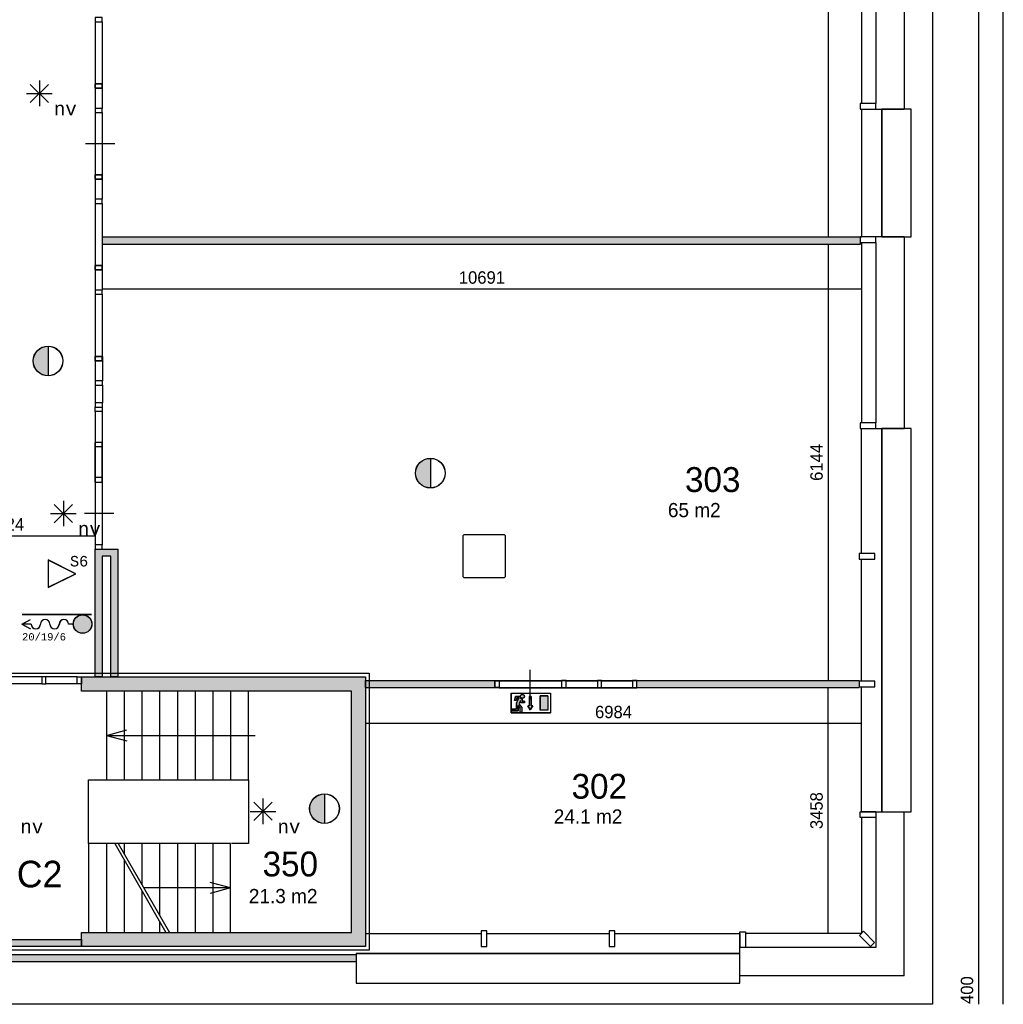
# Model space of a CAD drawing. Extents: x 425211 to 560437, y -104998 to -15578.
# Tile 28 of 33: x 528597 to 542448, y -45712 to -31838. Entities that reach past the tile are written whole.
import ezdxf
from ezdxf.enums import TextEntityAlignment as Align

# ---------------------------------------------------------------- set-up
doc = ezdxf.new("R2010")
doc.units = 0
doc.header["$MEASUREMENT"] = 0
doc.header["$PDMODE"] = 35
doc.header["$PDSIZE"] = -0.5
doc.layers.get('0').update_dxf_attribs({"linetype": 'CONTINUOUS'})
doc.layers.get('DEFPOINTS').update_dxf_attribs({"linetype": 'CONTINUOUS'})
for name, color, linetype in [('-02$TEKST$$$MAAT', 252, 'CONTINUOUS'), ('AA$1A---_ARCEER', 252, 'CONTINUOUS'), ('AL21----_BUITENWAND', 252, 'CONTINUOUS'), ('AL22----_BINNENWAND', 252, 'CONTINUOUS'), ('AL24----_TRAPPEN', 252, 'CONTINUOUS'), ('AL31----_BUITENKOZIJN', 252, 'CONTINUOUS'), ('AL32----_BINNENKOZIJN', 252, 'CONTINUOUS'), ('AM$1A---_MAATVOERING', 252, 'CONTINUOUS'), ('Betonpalen', 252, 'CONTINUOUS'), ('Brandweer', 252, 'CONTINUOUS'), ('LAYER01', 252, 'CONTINUOUS'), ('M2', 252, 'CONTINUOUS'), ('OMPARTIMENTERING', 252, 'CONTINUOUS')]:
    doc.layers.add(name, color=color, linetype=linetype)
doc.styles.add('B-01', font='b-gbp')
doc.styles.add('MONOTXT', font='MONOTXT')
doc.dimstyles.new('BBA_STAND', dxfattribs={"dimtxt": 175, "dimasz": 1, "dimexe": 1, "dimexo": 0.001, "dimgap": 75, "dimtad": 1, "dimdec": 0, "dimzin": 0, "dimdsep": 46, "dimtxsty": 'B-01', "dimblk": 'NONE', "dimblk1": 'NONE', "dimblk2": 'PIJL1', "dimcen": 1, "dimse1": 1, "dimse2": 1, "dimclrd": 256, "dimclre": 1, "dimclrt": 256, "dimadec": 0, "dimazin": 0, "dimtfac": 1, "dimtdec": 0, "dimtmove": 0, "dimatfit": 0, "dimldrblk": 'PIJL1', "dimfxl": 1, "dimtolj": 1, "dimtzin": 0, "dimarcsym": 0})

# ---------------------------------------------------------------- blocks, each defined once
blk = doc.blocks.new('*D30')
at = {"layer": 'AM$1A---_MAATVOERING', "lineweight": -2, "transparency": 16777216}
blk.add_line((542101, -17284), (542101, -45312), dxfattribs=at)
at = {"layer": 'DEFPOINTS', "color": 0, "transparency": 16777216}
for p in [(541451, -17284), (541051, -45312), (542101, -45312)]:
    blk.add_point(p, dxfattribs=at)
at = {"layer": 'AM$1A---_MAATVOERING', "transparency": 16777216, "insert": (541938, -31298), "char_height": 175, "attachment_point": 5, "rotation": 90, "style": 'B-01'}
blk.add_mtext('\\A1;28028', dxfattribs=at)
blk = doc.blocks.new('_None')
blk = doc.blocks.new('PIJL1')
at = {"color": 1, "linetype": 'ByBlock'}
blk.add_line((0, 83), (0, -83), dxfattribs=at)
blk.add_solid([(-100, 17), (-100, -17), (0, 0)], dxfattribs=at)
blk = doc.blocks.new('*D31')
at = {"layer": 'AM$1A---_MAATVOERING', "lineweight": -2, "transparency": 16777216}
blk.add_line((542101, -45312), (542101, -45712), dxfattribs=at)
at = {"layer": 'DEFPOINTS', "color": 0, "transparency": 16777216}
for p in [(541051, -45312), (541451, -45712), (542101, -45712)]:
    blk.add_point(p, dxfattribs=at)
at = {"layer": 'AM$1A---_MAATVOERING', "transparency": 16777216, "insert": (541938, -45512), "char_height": 175, "attachment_point": 5, "rotation": 90, "style": 'B-01'}
blk.add_mtext('\\A1;400', dxfattribs=at)
blk = doc.blocks.new('*D32')
at = {"layer": 'AM$1A---_MAATVOERING', "lineweight": -2, "transparency": 16777216}
blk.add_line((542448, -45712), (542448, -16884), dxfattribs=at)
at = {"layer": 'DEFPOINTS', "color": 0, "transparency": 16777216}
for p in [(541451, -16884), (542448, -16884), (541451, -45712)]:
    blk.add_point(p, dxfattribs=at)
at = {"layer": 'AM$1A---_MAATVOERING', "transparency": 16777216, "insert": (542285, -31298), "char_height": 175, "attachment_point": 5, "rotation": 90, "style": 'B-01'}
blk.add_mtext('\\A1;28828', dxfattribs=at)
blk = doc.blocks.new('*D52')
at = {"layer": 'AM$1A---_MAATVOERING', "lineweight": -2, "transparency": 16777216}
blk.add_line((539982, -27748), (539982, -34898), dxfattribs=at)
at = {"layer": 'DEFPOINTS', "color": 0, "transparency": 16777216}
for p in [(540288, -27748), (539982, -34898), (540288, -34898)]:
    blk.add_point(p, dxfattribs=at)
at = {"layer": 'AM$1A---_MAATVOERING', "transparency": 16777216, "insert": (539819, -31323), "char_height": 175, "attachment_point": 5, "rotation": 90, "style": 'B-01'}
blk.add_mtext('\\A1;7150', dxfattribs=at)
blk = doc.blocks.new('*D53')
at = {"layer": 'AM$1A---_MAATVOERING', "lineweight": -2, "transparency": 16777216}
blk.add_line((539982, -35004), (539982, -41148), dxfattribs=at)
at = {"layer": 'DEFPOINTS', "color": 0, "transparency": 16777216}
for p in [(540288, -35004), (539982, -41148), (540274, -41148)]:
    blk.add_point(p, dxfattribs=at)
at = {"layer": 'AM$1A---_MAATVOERING', "transparency": 16777216, "insert": (539819, -38076), "char_height": 175, "attachment_point": 5, "rotation": 90, "style": 'B-01'}
blk.add_mtext('\\A1;6144', dxfattribs=at)
blk = doc.blocks.new('*D54')
at = {"layer": 'AM$1A---_MAATVOERING', "lineweight": -2, "transparency": 16777216}
blk.add_line((539982, -44712), (539982, -41254), dxfattribs=at)
at = {"layer": 'DEFPOINTS', "color": 0, "transparency": 16777216}
for p in [(539982, -41254), (540274, -41254), (540137, -44712)]:
    blk.add_point(p, dxfattribs=at)
at = {"layer": 'AM$1A---_MAATVOERING', "transparency": 16777216, "insert": (539819, -42983), "char_height": 175, "attachment_point": 5, "rotation": 90, "style": 'B-01'}
blk.add_mtext('\\A1;3458', dxfattribs=at)
blk = doc.blocks.new('*D56')
at = {"layer": 'AM$1A---_MAATVOERING', "lineweight": -2, "transparency": 16777216}
blk.add_line((540451, -35634), (529761, -35634), dxfattribs=at)
at = {"layer": 'DEFPOINTS', "color": 0, "transparency": 16777216}
for p in [(529761, -35506), (529761, -35634), (540451, -35550)]:
    blk.add_point(p, dxfattribs=at)
at = {"layer": 'AM$1A---_MAATVOERING', "transparency": 16777216, "insert": (535106, -35472), "char_height": 175, "attachment_point": 5, "style": 'B-01'}
blk.add_mtext('\\A1;10691', dxfattribs=at)
blk = doc.blocks.new('*D57')
at = {"layer": 'AM$1A---_MAATVOERING', "lineweight": -2, "transparency": 16777216}
blk.add_line((540451, -41757), (533467, -41757), dxfattribs=at)
at = {"layer": 'DEFPOINTS', "color": 0, "transparency": 16777216}
for p in [(533467, -41516), (540451, -41516), (533467, -41757)]:
    blk.add_point(p, dxfattribs=at)
at = {"layer": 'AM$1A---_MAATVOERING', "transparency": 16777216, "insert": (536959, -41594), "char_height": 175, "attachment_point": 5, "style": 'B-01'}
blk.add_mtext('\\A1;6984', dxfattribs=at)
blk = doc.blocks.new('*D103')
at = {"layer": 'AM$1A---_MAATVOERING', "lineweight": -2, "transparency": 16777216}
blk.add_line((527137, -39113), (529662, -39113), dxfattribs=at)
at = {"layer": 'DEFPOINTS', "color": 0, "transparency": 16777216}
for p in [(529662, -39113), (529662, -39113), (527137, -39348)]:
    blk.add_point(p, dxfattribs=at)
at = {"layer": 'AM$1A---_MAATVOERING', "transparency": 16777216, "insert": (528400, -38950), "char_height": 175, "attachment_point": 5, "style": 'B-01'}
blk.add_mtext('\\A1;2524', dxfattribs=at)

msp = doc.modelspace()

# ---------------------------------------------------------------- hatches: boundary and pattern name
at = {"layer": 'AA$1A---_ARCEER'}
h = msp.add_hatch(color=256, dxfattribs=at)
h.paths.add_polyline_path([(528024.4, -27748), (528024.4, -29898), (528124.4, -29898), (528124.4, -27648), (521824.4, -27648), (521824.4, -29898), (521924.4, -29898), (521924.4, -27748)])
h.paths.add_polyline_path([(526937.4, -39498), (526937.4, -40098), (527137.4, -40098), (527137.4, -39298), (524737.4, -39298), (524737.4, -42698), (524737.4, -44898), (527137.4, -44898), (527137.4, -44798), (527137.4, -43998), (526937.4, -43998), (526937.4, -44698), (524937.4, -44698), (524937.4, -42798), (526937.4, -42798), (526937.4, -43098), (527137.4, -43098), (527137.4, -42698), (527137.4, -41098), (527037.4, -41098), (526937.4, -41098), (526937.4, -42598), (524937.4, -42598), (524937.4, -39498)])
h.paths.add_polyline_path([(533337.4, -45112), (533337.4, -45012), (524737.4, -45012), (524737.4, -45112)])
for points in [[(535321.4, -35004.2), (540431.4, -35004.2), (540431.4, -34898), (535321.4, -34898), (529760.6, -34898), (529760.6, -35004.2)], [(529980.4, -41098), (529980.4, -39298), (529660.4, -39298), (529660.4, -41098), (529760.4, -41098), (529760.4, -39398), (529880.4, -39398), (529880.4, -41098)], [(533467.4, -41098), (529467.4, -41098), (529467.4, -41198), (529467.4, -41298), (533267.4, -41298), (533267.4, -44698), (529467.4, -44698), (529467.4, -44898), (533467.4, -44898)], [(535287.4, -41254.2), (535287.4, -41148), (533467.4, -41148), (533467.4, -41254.2)], [(540417.4, -41254.2), (540417.4, -41148), (537287.4, -41148), (537287.4, -41254.2)], [(529467.4, -44898), (529467.4, -44798), (527137.4, -44798), (527137.4, -44898)]]:
    msp.add_hatch(color=256, dxfattribs=at).paths.add_polyline_path(points)
at = {"layer": 'Brandweer'}
for points in [[(528996, -36855.2), (528996, -36438.8, 1)], [(534380, -38435.2), (534380, -38018.8, 1)], [(529611.7, -40353.8, 1), (529352.7, -40353.8, 1)], [(532889, -43163.2), (532889, -42746.8, 1)]]:
    msp.add_hatch(color=256, dxfattribs=at).paths.add_polyline_path(points)
h = msp.add_hatch(color=256, dxfattribs=at)
h.paths.add_polyline_path([(535647.9, -41431.7), (535647.9, -41465.3), (535703.4, -41465.3), (535703.4, -41442.2), (535671.1, -41442.2), (535671.1, -41409), (535669.1, -41408.3), (535666.2, -41407.6), (535662, -41406.2), (535659.1, -41404.9), (535656.1, -41403.1), (535653.3, -41401.2), (535650.5, -41398.7), (535648.7, -41396.8), (535646.8, -41394.5), (535645.5, -41392.6), (535643.9, -41389.9), (535642.2, -41386.4), (535641.2, -41383.7), (535640.5, -41381.1), (535640, -41378.6), (535639.6, -41372.8), (535578.6, -41372.8), (535563.5, -41432.9), (535587.4, -41432.9), (535596.6, -41395.9), (535623.6, -41395.9), (535592.4, -41464.4), (535592.4, -41553.1), (535527.7, -41553.1), (535527.7, -41576.3), (535615.6, -41576.3), (535615.6, -41502.3), (535643.3, -41538), (535643.3, -41599.4), (535666.4, -41599.4), (535666.4, -41530), (535626.5, -41478.8)])
h.paths.add_polyline_path([(535700, -41359.5), (535699.9, -41359.3), (535697.7, -41355.9), (535697.6, -41355.7), (535694.6, -41352.5), (535694.5, -41352.4), (535692.5, -41350.7), (535692.3, -41350.6), (535689.8, -41348.9), (535689.6, -41348.8), (535687.8, -41347.8), (535687.6, -41347.8), (535683.6, -41346.2), (535683.5, -41346.2), (535677.4, -41345.1), (535677.3, -41345.1), (535670, -41345.6), (535669.9, -41345.7), (535664.4, -41347.5), (535664.3, -41347.5), (535660.5, -41349.6), (535660.4, -41349.6), (535656.8, -41352.5), (535656.6, -41352.7), (535654.4, -41355), (535654.3, -41355.1), (535651.7, -41358.9), (535651.6, -41359), (535649.4, -41364), (535649.3, -41364.2), (535648.2, -41368.7), (535648, -41371.5), (535648, -41371.5), (535648.1, -41376), (535648.2, -41376.2), (535648.6, -41378.8), (535648.6, -41378.9), (535649.9, -41383), (535649.9, -41383.2), (535651.5, -41386.3), (535651.5, -41386.5), (535654.2, -41390.3), (535657.5, -41393.7), (535657.6, -41393.8), (535660.6, -41396.1), (535660.8, -41396.2), (535663.9, -41397.9), (535664, -41398), (535668.1, -41399.5), (535668.3, -41399.5), (535674.3, -41400.5), (535674.3, -41400.5), (535681, -41400), (535681, -41400), (535685.3, -41398.8), (535685.4, -41398.8), (535689.7, -41396.8), (535689.8, -41396.7), (535692.5, -41394.9), (535692.6, -41394.8), (535696.9, -41390.7), (535697, -41390.6), (535699.8, -41386.4), (535700, -41386.2), (535701.5, -41383), (535701.6, -41382.8), (535703.1, -41377.3), (535703.1, -41377.1), (535703.4, -41373.8), (535703.4, -41373.5), (535703.2, -41369.6), (535703.2, -41369.3), (535701.9, -41363.8), (535701.9, -41363.6)])
h.paths.add_polyline_path([(535824.5, -41505.2), (535801.4, -41505.2), (535801.4, -41375.7), (535773.7, -41375.7), (535773.7, -41505.2), (535750.5, -41505.2), (535787.5, -41560.7)])
h.paths.add_polyline_path([(536036.4, -41363.6), (535925.4, -41363.6), (535925.4, -41567), (536036.4, -41567)])

# ---------------------------------------------------------------- linework, layer by layer
at = {"layer": '-02$TEKST$$$MAAT'}
for points in [[(528996.4, -39644.1), (528996.4, -39839.5), (529387, -39644.1), (528996.4, -39448.8)], [(528998.9, -39644.1), (528998.9, -39835.4), (529381.4, -39644.1), (528998.9, -39452.9)]]:
    msp.add_lwpolyline(points, close=True, dxfattribs=at)
at = {"layer": 'AL21----_BUITENWAND'}
for p, q in [((541051.4, -31298), (541051.4, -33098)), ((540451.4, -31378), (540451.4, -33018)), ((540651.4, -31378), (540651.4, -33018)), ((541051.4, -34898), (541051.4, -37598)), ((540451.4, -34978), (540451.4, -37518)), ((540651.4, -34978), (540651.4, -37518)), ((541051.4, -45312), (541051.4, -42998)), ((540451.4, -43078), (540451.4, -44712)), ((540651.4, -43078), (540651.4, -44912)), ((540451.4, -44712), (538817.4, -44712)), ((540651.4, -44912), (538817.4, -44912)), ((541051.4, -45312), (538737.4, -45312))]:
    msp.add_line(p, q, dxfattribs=at)
for points in [[(541451.4, -16884), (541451.4, -45712)], [(541451.4, -45712), (512623.4, -45712)]]:
    msp.add_lwpolyline(points, dxfattribs=at)
msp.add_lwpolyline([(540635.2, -44839.3), (540578.7, -44895.8), (540423.1, -44740.3), (540479.7, -44683.7)], close=True, dxfattribs=at)
at = {"layer": 'AL22----_BINNENWAND'}
for p, q in [((529760.6, -34898), (529760.6, -35004.2)), ((540431.4, -34898), (540431.4, -35004.2))]:
    msp.add_line(p, q, dxfattribs=at)
for points in [[(529760.6, -34898), (535321.4, -34898)], [(535321.4, -34898), (540451.4, -34898)], [(535321.4, -35004.2), (529760.6, -35004.2)], [(540431.4, -35004.2), (535321.4, -35004.2)], [(529660.4, -41098), (529660.4, -39298)], [(529660.4, -39298), (529980.4, -39298)], [(529760.4, -39398), (529760.4, -41098)], [(529880.4, -39398), (529760.4, -39398)], [(529880.4, -41098), (529880.4, -39398)], [(529980.4, -39298), (529980.4, -41098)], [(529467.4, -41098), (533467.4, -41098)], [(529467.4, -41298), (529467.4, -41098)], [(529760.4, -41098), (529660.4, -41098)], [(529980.4, -41098), (529880.4, -41098)], [(533467.4, -41098), (533467.4, -44898)], [(533467.4, -41148), (535287.4, -41148)], [(533467.4, -41248), (533467.4, -41148)], [(535287.4, -41148), (535287.4, -41248)], [(535287.4, -41154.2), (535287.4, -41254.2)], [(537287.4, -41148), (540417.4, -41148)], [(537287.4, -41248), (537287.4, -41148)], [(537287.4, -41254.2), (537287.4, -41154.2)], [(540417.4, -41148), (540417.4, -41248)], [(533267.4, -41298), (529467.4, -41298)], [(533267.4, -44698), (533267.4, -41298)], [(535287.4, -41254.2), (533467.4, -41254.2)], [(540417.4, -41254.2), (537287.4, -41254.2)], [(527137.4, -44798), (529467.4, -44798)], [(529467.4, -44698), (533267.4, -44698)], [(529467.4, -44898), (529467.4, -44698)], [(529467.4, -44798), (529467.4, -44898)], [(529467.4, -44898), (527137.4, -44898)], [(533467.4, -44898), (529467.4, -44898)], [(524737.4, -45012), (533337.4, -45012)], [(533337.4, -45012), (533337.4, -45112)], [(533337.4, -45112), (524737.4, -45112)]]:
    msp.add_lwpolyline(points, dxfattribs=at)
at = {"layer": 'AL24----_TRAPPEN'}
msp.add_lwpolyline([(531817.4, -42548), (531817.4, -41298), (529817.4, -41298), (529817.4, -42548)], close=True, dxfattribs=at)
msp.add_lwpolyline([(531817.4, -42548), (531817.4, -41298), (529817.4, -41298), (529817.4, -42548)], close=True, dxfattribs=at)
for points in [[(530067.4, -41298), (530067.4, -42548)], [(530317.4, -41298), (530317.4, -42548)], [(530567.4, -41298), (530567.4, -42548)], [(530817.4, -41298), (530817.4, -42548)], [(531067.4, -41298), (531067.4, -42548)], [(531317.4, -41298), (531317.4, -42548)], [(531567.4, -41298), (531567.4, -42548)], [(529817.4, -41923), (530104.8, -41846)], [(529817.4, -41923), (530104.8, -41846)], [(529817.4, -41923), (531817.4, -41923)], [(529817.4, -41923), (531817.4, -41923)], [(529817.4, -41923), (530104.8, -42000)], [(529817.4, -41923), (530104.8, -42000)], [(531817.4, -41923), (531912.4, -41923)], [(531817.4, -41923), (531912.4, -41923)], [(529567.4, -43448), (529567.4, -42548)], [(529567.4, -43448), (529567.4, -42548)], [(529567.4, -42548), (529845.4, -42548)], [(529567.4, -42548), (529845.4, -42548)], [(531817.4, -42548), (531817.4, -43448)], [(531817.4, -42548), (531817.4, -43448)], [(529567.4, -43448), (529567.4, -44698), (531567.4, -44698), (531567.4, -43448), (529985.4, -43448)], [(529567.4, -43448), (529567.4, -44698), (531567.4, -44698), (531567.4, -43448), (529567.4, -43448)], [(529817.4, -43448), (529817.4, -44698)], [(529934.7, -43448), (530656.4, -44698)], [(529985.4, -43448), (530707.1, -44698)], [(530067.4, -43448), (530067.4, -43590)], [(530317.4, -43448), (530317.4, -44023)], [(530567.4, -43448), (530567.4, -44456)], [(530817.4, -43448), (530817.4, -44698)], [(531067.4, -43448), (531067.4, -44698)], [(531317.4, -43448), (531317.4, -44698)], [(531817.4, -43448), (531580.4, -43448)], [(531817.4, -43448), (531580.4, -43448)], [(530067.4, -43677.8), (530067.4, -44698)], [(530317.4, -44110.8), (530317.4, -44698)], [(531567.4, -44073), (530346.3, -44073)], [(531567.4, -44073), (530346.3, -44073)], [(531567.4, -44073), (531280, -43996)], [(531567.4, -44073), (531280, -43996)], [(531567.4, -44073), (531280, -44150)], [(531567.4, -44073), (531280, -44150)], [(530567.4, -44543.8), (530567.4, -44698)]]:
    msp.add_lwpolyline(points, dxfattribs=at)
at = {"layer": 'AL31----_BUITENKOZIJN'}
for p, q in [((540651.4, -33098), (541051.4, -33098)), ((540651.4, -33098), (541051.4, -33098)), ((541051.4, -34898), (540651.4, -34898)), ((541051.4, -34898), (540651.4, -34898)), ((540651.4, -37598), (541051.4, -37598)), ((540651.4, -37598), (541051.4, -37598)), ((540651.4, -42998), (541051.4, -42998)), ((540651.4, -42998), (541051.4, -42998)), ((538737.4, -45312), (538737.4, -44912))]:
    msp.add_line(p, q, dxfattribs=at)
for points in [[(540651.4, -33098), (540651.4, -33018), (540431.4, -33018), (540431.4, -33098)], [(540651.4, -33098), (540651.4, -33018), (540431.4, -33018), (540431.4, -33098)], [(541151.4, -34898), (541151.4, -33098), (540737.4, -33098), (540737.4, -34898)], [(541151.4, -34898), (541151.4, -33098), (540737.4, -33098), (540737.4, -34898)], [(540651.4, -34978), (540651.4, -34898), (540431.4, -34898), (540431.4, -34978)], [(540651.4, -34978), (540651.4, -34898), (540431.4, -34898), (540431.4, -34978)], [(540651.4, -37598), (540651.4, -37518), (540431.4, -37518), (540431.4, -37598)], [(540651.4, -37598), (540651.4, -37518), (540431.4, -37518), (540431.4, -37598)], [(541151.4, -42998), (541151.4, -37598), (540737.4, -37598), (540737.4, -42998)], [(541151.4, -42998), (541151.4, -37598), (540737.4, -37598), (540737.4, -42998)], [(540637.4, -39438), (540637.4, -39358), (540417.4, -39358), (540417.4, -39438)], [(540637.4, -39438), (540637.4, -39358), (540417.4, -39358), (540417.4, -39438)], [(540637.4, -41238), (540637.4, -41158), (540417.4, -41158), (540417.4, -41238)], [(540637.4, -41238), (540637.4, -41158), (540417.4, -41158), (540417.4, -41238)], [(540651.4, -42998), (540651.4, -43078), (540431.4, -43078), (540431.4, -42998)], [(540651.4, -42998), (540651.4, -43078), (540431.4, -43078), (540431.4, -42998)], [(535097.4, -44898), (535177.4, -44898), (535177.4, -44678), (535097.4, -44678)], [(535097.4, -44898), (535177.4, -44898), (535177.4, -44678), (535097.4, -44678)], [(536897.4, -44898), (536977.4, -44898), (536977.4, -44678), (536897.4, -44678)], [(536897.4, -44898), (536977.4, -44898), (536977.4, -44678), (536897.4, -44678)], [(538817.4, -44912), (538737.4, -44912), (538737.4, -44692), (538817.4, -44692)], [(538817.4, -44912), (538737.4, -44912), (538737.4, -44692), (538817.4, -44692)], [(533337.4, -45412), (538737.4, -45412), (538737.4, -44998), (533337.4, -44998)], [(533337.4, -45412), (538737.4, -45412), (538737.4, -44998), (533337.4, -44998)]]:
    msp.add_lwpolyline(points, close=True, dxfattribs=at)
for points in [[(540451.4, -33098), (540451.4, -34898)], [(540451.4, -33098), (540451.4, -34898)], [(540737.4, -34898), (540737.4, -33098)], [(540737.4, -34898), (540737.4, -33098)], [(540451.4, -39358), (540451.4, -37598)], [(540451.4, -39358), (540451.4, -37598)], [(540737.4, -39398), (540737.4, -37598)], [(540737.4, -39398), (540737.4, -37598)], [(540737.4, -41198), (540737.4, -39398)], [(540737.4, -41198), (540737.4, -39398)], [(540451.4, -41158), (540451.4, -39438)], [(540451.4, -41158), (540451.4, -39438)], [(540737.4, -42998), (540737.4, -41198)], [(540737.4, -42998), (540737.4, -41198)], [(540451.4, -42998), (540451.4, -41238)], [(540451.4, -42998), (540451.4, -41238)], [(540651.4, -42998), (540451.4, -42998)], [(540651.4, -42998), (540451.4, -42998)], [(533467.4, -44712), (535097.4, -44712)], [(533467.4, -44712), (535097.4, -44712)], [(535177.4, -44712), (536897.4, -44712)], [(535177.4, -44712), (536897.4, -44712)], [(536977.4, -44712), (538737.4, -44712)], [(536977.4, -44712), (538737.4, -44712)], [(538737.4, -44712), (538737.4, -44912)], [(538737.4, -44712), (538737.4, -44912)], [(533337.4, -44998), (535137.4, -44998)], [(533337.4, -44998), (535137.4, -44998)], [(535137.4, -44998), (536937.4, -44998)], [(535137.4, -44998), (536937.4, -44998)], [(536937.4, -44998), (538737.4, -44998)], [(536937.4, -44998), (538737.4, -44998)]]:
    msp.add_lwpolyline(points, dxfattribs=at)
at = {"layer": 'AL32----_BINNENKOZIJN'}
for points in [[(529760.4, -31867.8), (529760.4, -31808), (529660.6, -31808), (529660.6, -31867.8)], [(529760.4, -32803), (529760.4, -32743.3), (529660.6, -32743.3), (529660.6, -32803)], [(529760.5, -32743.3), (529760.5, -32803), (529660.8, -32803), (529660.8, -32743.3)], [(529760.5, -33147.8), (529760.5, -33088), (529660.8, -33088), (529660.8, -33147.8)], [(529760.5, -34083), (529760.5, -34023.3), (529660.8, -34023.3), (529660.8, -34083)], [(529760.6, -34023.3), (529760.6, -34083), (529660.9, -34083), (529660.9, -34023.3)], [(529760.6, -34427.8), (529760.6, -34368), (529660.9, -34368), (529660.9, -34427.8)], [(529760.6, -35363), (529760.6, -35303.3), (529660.9, -35303.3), (529660.9, -35363)], [(529760.8, -35303.3), (529760.8, -35363), (529661, -35363), (529661, -35303.3)], [(529760.8, -35707.8), (529760.8, -35648), (529661, -35648), (529661, -35707.8)], [(529760.8, -36643), (529760.8, -36583.3), (529661, -36583.3), (529661, -36643)], [(529760.9, -36583.3), (529760.9, -36643), (529661.1, -36643), (529661.1, -36583.3)], [(529760.9, -36987.8), (529760.9, -36928), (529661.1, -36928), (529661.1, -36987.8)], [(529760.9, -37298), (529760.9, -37238.3), (529661.1, -37238.3), (529661.1, -37298)], [(529760.6, -37298), (529760.6, -37357.8), (529661.6, -37357.8), (529661.6, -37298)], [(529760.6, -37853.4), (529760.6, -37793.6), (529661.6, -37793.6), (529661.6, -37853.4)], [(529760.6, -38352.9), (529760.6, -38289), (529661.6, -38289), (529661.6, -38352.9)], [(529760.6, -39298), (529760.6, -39238.3), (529661.6, -39238.3), (529661.6, -39298)], [(528907.6, -41198), (528967.4, -41198), (528967.4, -41098.3), (528907.6, -41098.3)], [(529467.4, -41198), (529407.6, -41198), (529407.6, -41098.3), (529467.4, -41098.3)], [(535287.4, -41148.3), (535347.1, -41148.3), (535347.1, -41247.3), (535287.4, -41247.3)], [(535287.4, -41154.5), (535347.1, -41154.5), (535347.1, -41253.5), (535287.4, -41253.5)], [(536292.3, -41148.3), (536228.4, -41148.3), (536228.4, -41247.3), (536292.3, -41247.3)], [(536292.3, -41154.5), (536228.4, -41154.5), (536228.4, -41253.5), (536292.3, -41253.5)], [(536791.8, -41148.3), (536732, -41148.3), (536732, -41247.3), (536791.8, -41247.3)], [(536791.8, -41154.5), (536732, -41154.5), (536732, -41253.5), (536791.8, -41253.5)], [(537287.4, -41148.3), (537227.6, -41148.3), (537227.6, -41247.3), (537287.4, -41247.3)], [(537287.4, -41154.5), (537227.6, -41154.5), (537227.6, -41253.5), (537287.4, -41253.5)]]:
    msp.add_lwpolyline(points, close=True, dxfattribs=at)
for points in [[(529660.6, -31867.8), (529660.6, -32743.3)], [(529760.4, -31867.8), (529760.4, -32743.3)], [(529660.8, -32803), (529660.8, -33088)], [(529760.5, -32803), (529760.5, -33088)], [(529660.8, -33147.8), (529660.8, -34023.3)], [(529760.5, -33147.8), (529760.5, -34023.3)], [(529935.9, -33585.5), (529724.9, -33585.5), (529524.9, -33585.5)], [(529660.9, -34083), (529660.9, -34368)], [(529760.6, -34083), (529760.6, -34368)], [(529660.9, -34427.8), (529660.9, -35303.3)], [(529760.6, -34427.8), (529760.6, -35303.3)], [(529661, -35363), (529661, -35648)], [(529760.8, -35363), (529760.8, -35648)], [(529661, -35707.8), (529661, -36583.3)], [(529760.8, -35707.8), (529760.8, -36583.3)], [(529661.1, -36643), (529661.1, -36928)], [(529760.9, -36643), (529760.9, -36928)], [(529661.1, -36987.8), (529661.1, -37238.3)], [(529760.9, -36987.8), (529760.9, -37238.3)], [(529661.6, -37357.8), (529661.6, -38289)], [(529760.6, -37357.8), (529760.6, -38289)], [(529661.6, -38352.9), (529661.6, -37793.6)], [(529661.6, -37853.4), (529661.6, -39238.3)], [(529760.6, -38352.9), (529760.6, -37793.6)], [(529760.6, -37853.4), (529760.6, -39238.3)], [(529921.8, -38795.6), (529710.8, -38795.6), (529510.8, -38795.6)], [(529921.9, -38795.6), (529710.9, -38795.6), (529510.9, -38795.6)], [(535787.8, -41409), (535787.8, -41198), (535787.8, -40998)], [(535787.8, -41415.2), (535787.8, -41204.2), (535787.8, -41004.2)], [(528907.6, -41098.3), (527197.1, -41098.3)], [(528907.6, -41198), (527197.1, -41198)], [(529407.6, -41098.3), (528967.4, -41098.3)], [(529407.6, -41198), (528967.4, -41198)], [(535347.1, -41148.3), (536228.4, -41148.3)], [(535347.1, -41154.5), (536228.4, -41154.5)], [(536292.3, -41148.3), (536732, -41148.3)], [(536292.3, -41154.5), (536732, -41154.5)], [(536791.8, -41148.3), (537227.6, -41148.3)], [(536791.8, -41154.5), (537227.6, -41154.5)], [(535347.1, -41247.3), (536228.4, -41247.3)], [(535347.1, -41253.5), (536228.4, -41253.5)], [(536292.3, -41247.3), (536732, -41247.3)], [(536292.3, -41253.5), (536732, -41253.5)], [(536791.8, -41247.3), (537227.6, -41247.3)], [(536791.8, -41253.5), (537227.6, -41253.5)]]:
    msp.add_lwpolyline(points, dxfattribs=at)
at = {"layer": 'Betonpalen'}
for p, q in [((534852.4, -39098), (534837.4, -39113)), ((534837.4, -39113), (534837.4, -39683)), ((535422.4, -39098), (534852.4, -39098)), ((535437.4, -39113), (535422.4, -39098)), ((535437.4, -39683), (535437.4, -39113)), ((534837.4, -39683), (534852.4, -39698)), ((534852.4, -39698), (535422.4, -39698)), ((535422.4, -39698), (535437.4, -39683))]:
    msp.add_line(p, q, dxfattribs=at)
at = {"layer": 'Brandweer'}
for p, q in [((528874, -32696.1), (528874, -33055.9)), ((528693.2, -32876.9), (529054.8, -32876.9)), ((528746.8, -33004.5), (529002.5, -32748.8)), ((528746.8, -32748.8), (529001.2, -33003.2)), ((528996, -36437.5), (528996, -36856.5)), ((534380, -38017.5), (534380, -38436.5)), ((529084.6, -38669.6, 2600), (529339, -38924, 2600)), ((529084.6, -38925.3, 2600), (529340.3, -38669.6, 2600)), ((529211.8, -38616.9, 2600), (529211.8, -38976.7, 2600)), ((529031, -38797.7, 2600), (529392.6, -38797.7, 2600)), ((529609.4, -40221), (528630.8, -40221)), ((529609.4, -40222.7), (528630.8, -40222.7)), ((528626.2, -40354.6), (528748.1, -40288.2)), ((528626.2, -40354.6), (528748.1, -40421.1)), ((528629.7, -40354.6), (528748.9, -40289.7)), ((528629.7, -40354.6), (528748.9, -40419.6)), ((528758.9, -40353.8), (528631.3, -40353.8)), ((528758.9, -40355.5), (528631.3, -40355.5)), ((529351, -40353.8), (529285.4, -40353.8)), ((529351, -40355.5), (529285.4, -40355.5)), ((535518.5, -41326.6, 2600), (536073.3, -41326.6, 2600)), ((535518.5, -41326.6, 2600), (535518.5, -41604, 2600)), ((536073.3, -41326.6, 2600), (536073.3, -41604, 2600)), ((535578.6, -41372.8, 2600), (535563.5, -41432.9, 2600)), ((535587.4, -41432.9, 2600), (535563.5, -41432.9, 2600)), ((535639.6, -41372.8, 2600), (535578.6, -41372.8, 2600)), ((535596.6, -41395.9, 2600), (535587.4, -41432.9, 2600)), ((535623.6, -41395.9, 2600), (535592.4, -41464.4, 2600)), ((535592.4, -41464.4, 2600), (535592.4, -41553.1, 2600)), ((535596.6, -41395.9, 2600), (535623.6, -41395.9, 2600)), ((535626.4, -41478.6, 2600), (535666.4, -41530, 2600)), ((535647.9, -41431.7, 2600), (535626.5, -41478.8, 2600)), ((535647.9, -41431.7, 2600), (535647.9, -41465.3, 2600)), ((535703.4, -41465.3, 2600), (535647.9, -41465.3, 2600)), ((535671.1, -41408.6, 2600), (535671.1, -41442.2, 2600)), ((535703.4, -41442.2, 2600), (535671.1, -41442.2, 2600)), ((535703.4, -41465.3, 2600), (535703.4, -41442.2, 2600)), ((535773.7, -41375.7, 2600), (535773.7, -41505.2, 2600)), ((535801.4, -41375.7, 2600), (535801.4, -41505.2, 2600)), ((535925.4, -41363.6, 2600), (535925.4, -41567, 2600)), ((536036.4, -41363.6, 2600), (535925.4, -41363.6, 2600)), ((536036.4, -41363.6, 2600), (536036.4, -41567, 2600)), ((535518.5, -41604, 2600), (536073.3, -41604, 2600)), ((535592.4, -41553.1, 2600), (535527.7, -41553.1, 2600)), ((535527.7, -41553.1, 2600), (535527.7, -41576.3, 2600)), ((535527.7, -41576.3, 2600), (535615.6, -41576.3, 2600)), ((535615.6, -41502.3, 2600), (535643.3, -41538, 2600)), ((535615.6, -41576.3, 2600), (535615.6, -41502.3, 2600)), ((535643.3, -41599.4, 2600), (535643.3, -41538, 2600)), ((535666.4, -41599.4, 2600), (535643.3, -41599.4, 2600)), ((535666.4, -41530, 2600), (535666.4, -41599.4, 2600)), ((535787.5, -41560.7, 2600), (535750.5, -41505.2, 2600)), ((535750.5, -41505.2, 2600), (535773.7, -41505.2, 2600)), ((535824.5, -41505.2, 2600), (535787.5, -41560.7, 2600)), ((535801.4, -41505.2, 2600), (535824.5, -41505.2, 2600)), ((536036.4, -41567, 2600), (535925.4, -41567, 2600)), ((531895.8, -43120.9, 2600), (532151.5, -42865.2, 2600)), ((531895.8, -42865.2, 2600), (532150.2, -43119.6, 2600)), ((532023, -42812.5, 2600), (532023, -43172.3, 2600)), ((532889, -42745.5), (532889, -43164.5)), ((531842.2, -42993.3, 2600), (532203.8, -42993.3, 2600))]:
    msp.add_line(p, q, dxfattribs=at)
at = {"layer": 'Brandweer', "elevation": 2600}
for points in [[(535518.5, -41604), (535518.5, -41326.6), (536073.3, -41326.6), (536073.3, -41604), (535518.5, -41604)], [(535527.7, -41576.3), (535527.7, -41553.1), (535592.4, -41553.1), (535592.4, -41464.4), (535623.6, -41395.9), (535596.6, -41395.9), (535587.4, -41432.9), (535563.5, -41432.9), (535578.6, -41372.8), (535639.6, -41372.8), (535640, -41378.6), (535640.5, -41381.1), (535641.2, -41383.7), (535642.2, -41386.4), (535643.9, -41389.9), (535645.5, -41392.6), (535646.8, -41394.5), (535648.7, -41396.8), (535650.5, -41398.7), (535653.3, -41401.2), (535656.1, -41403.1), (535659.1, -41404.9), (535662, -41406.2), (535666.2, -41407.6), (535669.1, -41408.3), (535671.1, -41409), (535671.1, -41442.2), (535703.4, -41442.2), (535703.4, -41465.3), (535647.9, -41465.3), (535647.9, -41431.7), (535626.5, -41478.8), (535666.4, -41530), (535666.4, -41599.4), (535643.3, -41599.4), (535643.3, -41538), (535615.6, -41502.3), (535615.6, -41576.3), (535527.7, -41576.3)], [(535639.6, -41372.8), (535639.6, -41373.2), (535639.6, -41373.6), (535639.6, -41374), (535639.6, -41374.4), (535639.6, -41374.8), (535639.6, -41375.2), (535639.7, -41375.6), (535639.7, -41376.1), (535639.8, -41376.5), (535639.8, -41376.9), (535639.8, -41377.3), (535639.9, -41377.7), (535640, -41378.1), (535640, -41378.5), (535640.1, -41378.9), (535640.2, -41379.3), (535640.2, -41379.7), (535640.3, -41380.1), (535640.4, -41380.5), (535640.5, -41380.9), (535640.6, -41381.3), (535640.7, -41381.7), (535640.8, -41382.1), (535640.9, -41382.4), (535641, -41382.8), (535641.1, -41383.2), (535641.2, -41383.6), (535641.3, -41384), (535641.5, -41384.4), (535641.6, -41384.8), (535641.7, -41385.2), (535641.9, -41385.5), (535642, -41385.9), (535642.2, -41386.3), (535642.3, -41386.7), (535642.5, -41387.1), (535642.7, -41387.4), (535642.8, -41387.8), (535643, -41388.2), (535643.2, -41388.5), (535643.4, -41388.9), (535643.5, -41389.3), (535643.7, -41389.6), (535643.9, -41390), (535644.1, -41390.3), (535644.3, -41390.7), (535644.5, -41391), (535644.7, -41391.4), (535644.9, -41391.7), (535645.1, -41392.1), (535645.4, -41392.4), (535645.6, -41392.8), (535645.8, -41393.1), (535646, -41393.4), (535646.3, -41393.8), (535646.5, -41394.1), (535646.8, -41394.4), (535647, -41394.8), (535647.3, -41395.1), (535647.5, -41395.4), (535647.8, -41395.7), (535648, -41396), (535648.3, -41396.3), (535648.6, -41396.6), (535648.8, -41397), (535649.1, -41397.2), (535649.4, -41397.6), (535649.7, -41397.8), (535649.9, -41398.1), (535650.2, -41398.4), (535650.5, -41398.7), (535650.8, -41399), (535651.1, -41399.3), (535651.4, -41399.5), (535651.7, -41399.8), (535652, -41400.1), (535652.3, -41400.4), (535652.6, -41400.6), (535653, -41400.9), (535653.3, -41401.1), (535653.6, -41401.4), (535653.9, -41401.6), (535654.2, -41401.9), (535654.6, -41402.1), (535654.9, -41402.3), (535655.2, -41402.6), (535655.6, -41402.8), (535655.9, -41403), (535656.3, -41403.2), (535656.6, -41403.5), (535656.9, -41403.7), (535657.3, -41403.9), (535657.6, -41404.1), (535658, -41404.3), (535658.4, -41404.5), (535658.7, -41404.7), (535659.1, -41404.9), (535659.4, -41405.1), (535659.8, -41405.2), (535660.2, -41405.4), (535660.5, -41405.6), (535660.9, -41405.8), (535661.3, -41405.9), (535661.7, -41406.1), (535662, -41406.2), (535662.4, -41406.4), (535662.8, -41406.5), (535663.2, -41406.7), (535663.6, -41406.8), (535663.9, -41407), (535664.3, -41407.1), (535664.7, -41407.2), (535665.1, -41407.3), (535665.5, -41407.4), (535665.9, -41407.6), (535666.3, -41407.7), (535666.7, -41407.8), (535667.1, -41407.9), (535667.5, -41408), (535667.9, -41408.1), (535668.2, -41408.1), (535668.6, -41408.2), (535669, -41408.3), (535669.4, -41408.4), (535669.8, -41408.4), (535670.3, -41408.5), (535670.7, -41408.6), (535671.1, -41408.6)], [(535695.3, -41353.2), (535696.2, -41354.2), (535697.1, -41355.2), (535698, -41356.3), (535698.7, -41357.4), (535699.5, -41358.5), (535700.1, -41359.7), (535700.8, -41360.9), (535701.3, -41362.2), (535701.8, -41363.5), (535702.2, -41364.7), (535702.6, -41366.1), (535702.9, -41367.4), (535703.1, -41368.7), (535703.3, -41370.1), (535703.4, -41371.4), (535703.4, -41372.8), (535703.4, -41374.2), (535703.3, -41375.5), (535703.1, -41376.9), (535702.9, -41378.2), (535702.6, -41379.5), (535702.2, -41380.9), (535701.8, -41382.1), (535701.3, -41383.4), (535700.8, -41384.7), (535700.1, -41385.9), (535699.5, -41387.1), (535698.7, -41388.2), (535698, -41389.3), (535697.1, -41390.4), (535696.2, -41391.4), (535695.3, -41392.4), (535694.3, -41393.4), (535693.3, -41394.2), (535692.2, -41395.1), (535691.1, -41395.9), (535689.9, -41396.6), (535688.8, -41397.3), (535687.5, -41397.9), (535686.3, -41398.4), (535685, -41398.9), (535683.7, -41399.3), (535682.4, -41399.7), (535681.1, -41400), (535679.8, -41400.2), (535678.4, -41400.4), (535677, -41400.5), (535675.7, -41400.5), (535674.3, -41400.5), (535673, -41400.4), (535671.6, -41400.2), (535670.3, -41400), (535668.9, -41399.7), (535667.6, -41399.3), (535666.3, -41398.9), (535665.1, -41398.4), (535663.8, -41397.9), (535662.6, -41397.3), (535661.4, -41396.6), (535660.3, -41395.9), (535659.2, -41395.1), (535658.1, -41394.2), (535657, -41393.4), (535656.1, -41392.4), (535655.1, -41391.4), (535654.2, -41390.4), (535653.4, -41389.3), (535652.6, -41388.2), (535651.9, -41387.1), (535651.2, -41385.9), (535650.6, -41384.7), (535650, -41383.4), (535649.6, -41382.1), (535649.1, -41380.9), (535648.8, -41379.5), (535648.5, -41378.2), (535648.2, -41376.9), (535648.1, -41375.5), (535648, -41374.2), (535647.9, -41372.8), (535648, -41371.4), (535648.1, -41370.1), (535648.2, -41368.7), (535648.5, -41367.4), (535648.8, -41366.1), (535649.1, -41364.7), (535649.6, -41363.5), (535650, -41362.2), (535650.6, -41360.9), (535651.2, -41359.7), (535651.9, -41358.5), (535652.6, -41357.4), (535653.4, -41356.3), (535654.2, -41355.2), (535655.1, -41354.2), (535656.1, -41353.2), (535657, -41352.2), (535658.1, -41351.4), (535659.2, -41350.5), (535660.3, -41349.7), (535661.4, -41349), (535662.6, -41348.3), (535663.8, -41347.7), (535665.1, -41347.2), (535666.3, -41346.7), (535667.6, -41346.3), (535668.9, -41345.9), (535670.3, -41345.6), (535671.6, -41345.4), (535673, -41345.2), (535674.3, -41345.1), (535675.7, -41345.1), (535677, -41345.1), (535678.4, -41345.2), (535679.8, -41345.4), (535681.1, -41345.6), (535682.4, -41345.9), (535683.7, -41346.3), (535685, -41346.7), (535686.3, -41347.2), (535687.5, -41347.7), (535688.8, -41348.3), (535689.9, -41349), (535691.1, -41349.7), (535692.2, -41350.5), (535693.3, -41351.4), (535694.3, -41352.2), (535695.3, -41353.2)], [(535648.2, -41368.7), (535649.3, -41364.1), (535651.6, -41358.9), (535654.3, -41355.1), (535656.7, -41352.6), (535660.5, -41349.6), (535664.3, -41347.5), (535670, -41345.6), (535677.4, -41345.1), (535683.6, -41346.2), (535687.7, -41347.8), (535689.8, -41348.9), (535692.4, -41350.7), (535694.5, -41352.5), (535697.6, -41355.8), (535700, -41359.4), (535701.9, -41363.7), (535703.2, -41369.4), (535703.4, -41373.7), (535703.1, -41377.2), (535701.5, -41382.8), (535699.9, -41386.3), (535696.9, -41390.6), (535692.6, -41394.8), (535689.7, -41396.7), (535685.3, -41398.8), (535681, -41400), (535674.3, -41400.5), (535668.2, -41399.5), (535664, -41398), (535660.7, -41396.1), (535657.5, -41393.8), (535654.2, -41390.3), (535651.5, -41386.4), (535649.9, -41383.1), (535648.6, -41378.9), (535648.1, -41376.1), (535648, -41371.5), (535648.2, -41368.7)], [(535801.4, -41375.7), (535773.7, -41375.7), (535773.7, -41505.2), (535750.5, -41505.2), (535787.5, -41560.7), (535824.5, -41505.2), (535801.4, -41505.2), (535801.4, -41375.7)], [(535925.4, -41567), (535925.4, -41363.6), (536036.4, -41363.6), (536036.4, -41567), (535925.4, -41567)]]:
    msp.add_lwpolyline(points, dxfattribs=at)
msp.add_lwpolyline([(535639.6, -41372.8), (535640.2, -41379.5), (535643.6, -41389.4), (535647.1, -41394.9), (535650.7, -41398.9), (535656.8, -41403.6), (535663.2, -41406.7), (535668.1, -41408.1), (535671.1, -41409), (535671.1, -41442.2), (535703.4, -41442.2), (535703.4, -41465.3), (535647.9, -41465.3), (535647.9, -41431.7), (535626.5, -41478.8), (535666.4, -41530), (535666.4, -41599.4), (535643.3, -41599.4), (535643.3, -41538), (535615.6, -41502.3), (535615.6, -41576.3), (535527.7, -41576.3), (535527.7, -41553.1), (535592.4, -41553.1), (535592.4, -41464.4), (535623.6, -41395.9), (535596.6, -41395.9), (535587.4, -41432.9), (535563.5, -41432.9), (535578.6, -41372.8)], close=True, dxfattribs=at)
at = {"layer": 'Brandweer'}
for centre, radius in [((528996, -36647), 209.5), ((528996, -36647), 208.2), ((534380, -38227), 209.5), ((534380, -38227), 208.2), ((529482.2, -40353.8), 131.2), ((529482.2, -40353.8), 129.5), ((532889, -42955), 209.5), ((532889, -42955), 208.2)]:
    msp.add_circle(centre, radius, dxfattribs=at)
for centre, radius, start, end in [((528824.5, -40353.8), 67.3, 180, 0), ((528824.5, -40353.8), 65.6, 180, 0), ((528955.7, -40353.8), 65.6, 0, 180), ((528955.7, -40353.8), 63.9, 0, 180), ((529088.6, -40353.8), 67.3, 180, 0), ((529088.6, -40353.8), 65.6, 180, 0), ((529219.8, -40353.8), 65.6, 0, 180), ((529219.8, -40353.8), 63.9, 0, 180)]:
    msp.add_arc(centre, radius, start, end, dxfattribs=at)
at = {"layer": 'OMPARTIMENTERING', "ltscale": 800}
for p, q in [((527237.4, -41048), (533517.4, -41048)), ((533517.4, -41048), (533517.4, -44948)), ((533517.4, -44948), (524637.4, -44948))]:
    msp.add_line(p, q, dxfattribs=at)

# ---------------------------------------------------------------- texts
at = {"layer": '-02$TEKST$$$MAAT', "style": 'MONOTXT'}
msp.add_text('S6', height=148.75, dxfattribs=at).set_placement((529305.5, -39468.4), align=Align.MIDDLE_LEFT)
at = {"layer": 'Brandweer', "style": 'MONOTXT'}
for p in [(529239.6, -33092.4), (529577.4, -39013.1, 2600), (528767.4, -43208.7, 2600), (532388.6, -43208.7, 2600)]:
    msp.add_text('nv', height=185.94, dxfattribs=at).set_placement(p, align=Align.MIDDLE)
msp.add_text('20/19/6', height=102.04, dxfattribs=at).set_placement((528630.6, -40533.8), align=Align.MIDDLE_LEFT)
at = {"layer": 'LAYER01', "style": 'B-01'}
for s, height, p in [('303', 350, (537965.4, -38493)), ('302', 350, (536368.5, -42814.6)), ('350', 350, (532017.3, -43910)), ('BC C2', 375, (527721, -44064.5))]:
    msp.add_text(s, height=height, rotation=0, dxfattribs=at).set_placement(p)
at = {"layer": 'M2', "char_height": 200, "width": 1805, "attachment_point": 1, "style": 'B-01'}
for s, insert in [('65 m2', (537725, -38648)), ('24.1 m2', (536118, -42966)), ('21.3 m2', (531824, -44087))]:
    msp.add_mtext(s, dxfattribs=dict(at, insert=insert))

# ---------------------------------------------------------------- dimensions: what is measured, and where the dimension line sits
at = {"layer": 'AM$1A---_MAATVOERING'}
for base, p1, p2, picture, middle in [((542448, -16884), (541451.4, -45712), (541451.4, -16884), '*D32', (542285.5, -31298)), ((539982, -34898), (540288.4, -27748), (540288.4, -34898), '*D52', (539819.5, -31323)), ((539982, -41148), (540288.4, -35004.2), (540274.4, -41148), '*D53', (539819.5, -38076.1)), ((539982, -41254.2), (540137, -44712), (540274.4, -41254.2), '*D54', (539819.5, -42983.1))]:
    dim = msp.add_linear_dim(base=base, p1=p1, p2=p2, angle=270, dimstyle='BBA_STAND', dxfattribs=at)
    dim.commit()
    dim.dimension.update_dxf_attribs({"geometry": picture, "text_midpoint": middle})
dim = msp.add_linear_dim(base=(542101, -45312), p1=(541451.4, -17284), p2=(541051.4, -45312), angle=270, dimstyle='BBA_STAND', override={"dimtmove": 1}, dxfattribs=at)
dim.commit()
dim.dimension.update_dxf_attribs({"geometry": '*D30', "text_midpoint": (541938.5, -31298)})
for base, p1, p2, picture, middle in [((529760.8, -35634), (540451.4, -35550), (529760.8, -35505.5), '*D56', (535106.1, -35471.5)), ((533467.4, -41757), (540451.4, -41516), (533467.4, -41516), '*D57', (536959.4, -41594.5))]:
    dim = msp.add_linear_dim(base=base, p1=p1, p2=p2, dimstyle='BBA_STAND', dxfattribs=at)
    dim.commit()
    dim.dimension.update_dxf_attribs({"geometry": picture, "text_midpoint": middle})
dim = msp.add_linear_dim(base=(529661.6, -39113), p1=(527137.4, -39348), p2=(529661.6, -39113), dimstyle='BBA_STAND', override={"dimtmove": 1}, dxfattribs=at)
dim.commit()
dim.dimension.update_dxf_attribs({"geometry": '*D103', "text_midpoint": (528399.5, -38950.5)})
dim = msp.add_linear_dim(base=(542101, -45712), p1=(541051.4, -45312), p2=(541451.4, -45712), angle=270, dimstyle='BBA_STAND', override={"dimtmove": 1}, dxfattribs=at)
dim.commit()
dim.dimension.update_dxf_attribs({"geometry": '*D31', "text_midpoint": (542101, -45512), "dimtype": 160})

doc.saveas('drawing.dxf')
